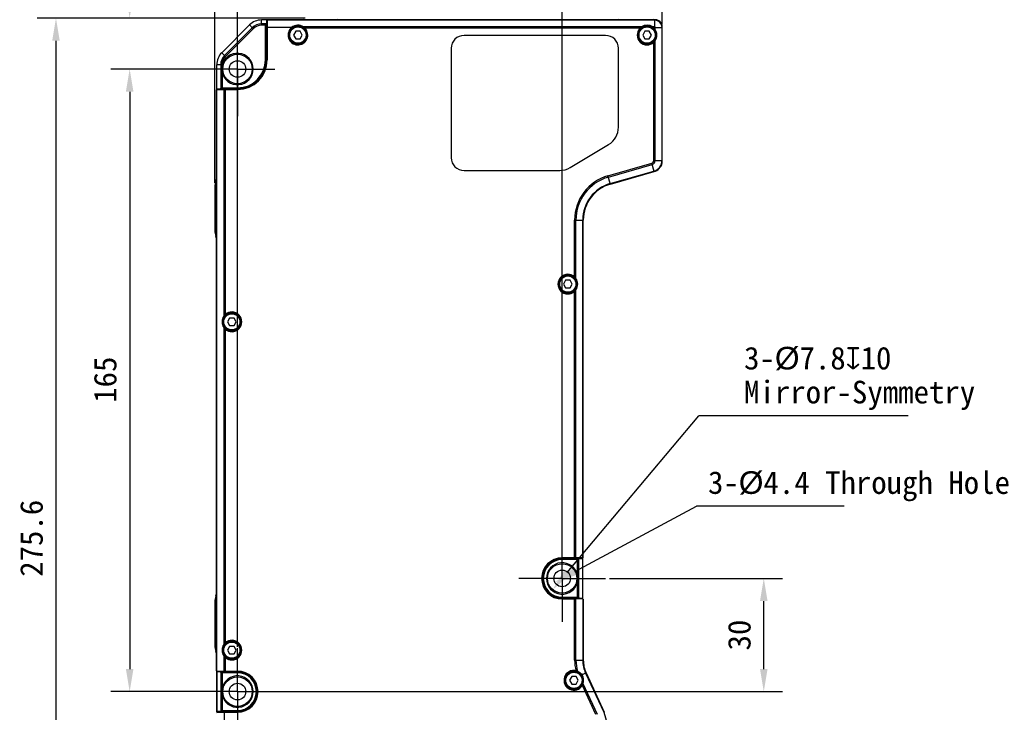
# Model space of a CAD drawing. Header units: millimetres. Extents: x 124 to 521, y 96 to 427.
# Tile 10 of 21: x 225 to 355, y 262 to 354. Entities that reach past the tile are written whole.
import ezdxf

# ---------------------------------------------------------------- set-up
doc = ezdxf.new("R2010")
doc.units = ezdxf.units.MM
doc.header["$LTSCALE"] = 32.67
doc.header["$PDMODE"] = 3
doc.header["$PDSIZE"] = 8
doc.linetypes.add('CENTER', pattern=[0.6, 0.375, -0.075, 0.075, -0.075])
doc.layers.get('0').update_dxf_attribs({"linetype": 'CONTINUOUS'})
doc.layers.get('Defpoints').update_dxf_attribs({"linetype": 'CONTINUOUS'})
for name, color, linetype in [('00_COMPONENTS', 7, 'CONTINUOUS'), ('03_ALL_AXES', 7, 'CONTINUOUS'), ('51__DRAFT_DIMS', 7, 'CONTINUOUS')]:
    doc.layers.add(name, color=color, linetype=linetype)
doc.styles.get("Standard").update_dxf_attribs({"font": 'simfang.ttf'})
doc.dimstyles.new('DIMSTYLE_1', dxfattribs={"dimtxt": 3, "dimasz": 3, "dimexe": 2.5, "dimexo": 0.5, "dimgap": 0.75, "dimtad": 1, "dimlfac": 2, "dimdsep": 46, "dimtxsty": 'STANDARD', "dimblk": '_FILLED', "dimblk1": '_FILLED', "dimblk2": '_FILLED', "dimcen": 0.09, "dimclrt": 3, "dimazin": 2, "dimtp": 0.3, "dimtm": 0.3, "dimtfac": 1, "dimtofl": 0, "dimtmove": 0, "dimatfit": 3, "dimldrblk": '_FILLED', "dimfxl": 1, "dimtolj": 1, "dimarcsym": 0})
doc.dimstyles.new('DIMSTYLE_2', dxfattribs={"dimtxt": 3, "dimasz": 3, "dimexe": 2.5, "dimexo": 0.5, "dimgap": 0.75, "dimtad": 1, "dimdec": 1, "dimlfac": 2, "dimdsep": 46, "dimtxsty": 'STANDARD', "dimblk": '_FILLED', "dimblk1": '_FILLED', "dimblk2": '_FILLED', "dimcen": 0.09, "dimclrt": 3, "dimazin": 2, "dimtp": 0.5, "dimtm": 0.5, "dimtfac": 1, "dimtdec": 1, "dimtofl": 0, "dimtmove": 0, "dimatfit": 3, "dimldrblk": '_FILLED', "dimfxl": 1, "dimtolj": 1, "dimarcsym": 0})
doc.dimstyles.new('DIMSTYLE_3', dxfattribs={"dimtxt": 3, "dimasz": 3, "dimexe": 2.5, "dimexo": 0.5, "dimgap": 0.75, "dimtad": 1, "dimlfac": 2, "dimdsep": 46, "dimtxsty": 'STANDARD', "dimblk": '_FILLED', "dimblk1": '_FILLED', "dimblk2": '_FILLED', "dimcen": 0.09, "dimclrt": 3, "dimazin": 2, "dimtp": 0.5, "dimtm": 0.5, "dimtfac": 1, "dimtofl": 0, "dimtmove": 0, "dimatfit": 3, "dimldrblk": '_FILLED', "dimfxl": 1, "dimtolj": 1, "dimarcsym": 0})
doc.dimstyles.new('DIMSTYLE_4', dxfattribs={"dimtxt": 3, "dimasz": 3, "dimexe": 2.5, "dimexo": 0.5, "dimgap": 0.75, "dimtad": 1, "dimlfac": 2, "dimdsep": 46, "dimtxsty": 'STANDARD', "dimblk": '_FILLED', "dimblk1": '_FILLED', "dimblk2": '_FILLED', "dimcen": 0.09, "dimclrt": 3, "dimazin": 2, "dimtp": 0.2, "dimtm": 0.2, "dimtfac": 1, "dimtofl": 0, "dimtmove": 0, "dimatfit": 3, "dimldrblk": '_FILLED', "dimfxl": 1, "dimtolj": 1, "dimarcsym": 0})

# ---------------------------------------------------------------- blocks, each defined once
blk = doc.blocks.new('_FILLED')
at = {"color": 0, "linetype": 'ByBlock'}
blk.add_solid([(0, 0), (-1, 0.167), (-1, -0.167)], dxfattribs=at)
blk = doc.blocks.new('*D2')
at = {"layer": '51__DRAFT_DIMS', "color": 0, "lineweight": -2}
for p, q in [((250.47, 332.42), (250.47, 370.72)), ((309.72, 353.51), (309.72, 370.72)), ((253.47, 368.22), (306.72, 368.22))]:
    blk.add_line(p, q, dxfattribs=at)
at = {"layer": 'Defpoints', "color": 0}
for p in [(309.72, 368.22), (309.72, 353.01), (250.47, 331.92)]:
    blk.add_point(p, dxfattribs=at)
at = {"layer": '51__DRAFT_DIMS', "color": 0, "linetype": 'ByBlock', "lineweight": -2, "xscale": 3, "yscale": 3, "zscale": 3, "rotation": 180}
blk.add_blockref('_FILLED', (250.47, 368.22), dxfattribs=at)
at = {"layer": '51__DRAFT_DIMS', "color": 0, "linetype": 'ByBlock', "lineweight": -2, "xscale": 3, "yscale": 3, "zscale": 3}
blk.add_blockref('_FILLED', (309.72, 368.22), dxfattribs=at)
at = {"layer": '51__DRAFT_DIMS', "insert": (280.17, 372.97), "char_height": 3, "attachment_point": 2, "line_spacing_factor": 0.9}
blk.add_mtext('\\A1;118.5', dxfattribs=at)
blk = doc.blocks.new('*D3')
at = {"layer": '51__DRAFT_DIMS', "color": 0, "lineweight": -2}
for p, q in [((262.44, 354.26), (226.93, 354.26)), ((229.43, 351.26), (229.43, 219.47)), ((252.47, 216.47), (226.93, 216.47))]:
    blk.add_line(p, q, dxfattribs=at)
at = {"layer": 'Defpoints', "color": 0}
for p in [(262.94, 354.26), (229.43, 216.47), (252.97, 216.47)]:
    blk.add_point(p, dxfattribs=at)
at = {"layer": '51__DRAFT_DIMS', "color": 0, "linetype": 'ByBlock', "lineweight": -2, "xscale": 3, "yscale": 3, "zscale": 3}
for p, rotation in [((229.43, 354.26), 89.99999999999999), ((229.43, 216.47), 270)]:
    blk.add_blockref('_FILLED', p, dxfattribs=dict(at, rotation=rotation))
at = {"layer": '51__DRAFT_DIMS', "insert": (224.68, 285.33), "char_height": 3, "attachment_point": 2, "rotation": 90, "line_spacing_factor": 0.9}
blk.add_mtext('\\A1;275.6', dxfattribs=at)
blk = doc.blocks.new('*D4')
at = {"layer": '51__DRAFT_DIMS', "color": 0, "lineweight": -2}
for p, q in [((249.23, 347.51), (236.69, 347.51)), ((239.19, 344.51), (239.19, 268.01)), ((248.81, 265.01), (236.69, 265.01))]:
    blk.add_line(p, q, dxfattribs=at)
at = {"layer": 'Defpoints', "color": 0}
for p in [(249.73, 347.51), (239.19, 265.01), (249.31, 265.01)]:
    blk.add_point(p, dxfattribs=at)
at = {"layer": '51__DRAFT_DIMS', "color": 0, "linetype": 'ByBlock', "lineweight": -2, "xscale": 3, "yscale": 3, "zscale": 3}
for p, rotation in [((239.19, 347.51), 89.99999999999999), ((239.19, 265.01), 270)]:
    blk.add_blockref('_FILLED', p, dxfattribs=dict(at, rotation=rotation))
at = {"layer": '51__DRAFT_DIMS', "insert": (234.44, 306.35), "char_height": 3, "attachment_point": 2, "rotation": 90, "line_spacing_factor": 0.9}
blk.add_mtext('\\A1;165', dxfattribs=at)
blk = doc.blocks.new('*D5')
at = {"layer": '51__DRAFT_DIMS', "color": 0, "lineweight": -2}
for p, q in [((302.72, 280.01), (325.67, 280.01)), ((323.17, 268.01), (323.17, 277.01)), ((259.22, 265.01), (325.67, 265.01))]:
    blk.add_line(p, q, dxfattribs=at)
at = {"layer": 'Defpoints', "color": 0}
for p in [(302.22, 280.01), (323.17, 280.01), (258.72, 265.01)]:
    blk.add_point(p, dxfattribs=at)
at = {"layer": '51__DRAFT_DIMS', "color": 0, "linetype": 'ByBlock', "lineweight": -2, "xscale": 3, "yscale": 3, "zscale": 3}
for p, rotation in [((323.17, 280.01), 90), ((323.17, 265.01), 270)]:
    blk.add_blockref('_FILLED', p, dxfattribs=dict(at, rotation=rotation))
at = {"layer": '51__DRAFT_DIMS', "insert": (318.42, 272.51), "char_height": 3, "attachment_point": 2, "rotation": 90, "line_spacing_factor": 0.9}
blk.add_mtext('\\A1;30', dxfattribs=at)
blk = doc.blocks.new('*D6')
at = {"layer": '51__DRAFT_DIMS', "color": 0, "lineweight": -2}
for p, q in [((239.19, 357.26), (239.19, 369.77)), ((262.44, 354.26), (236.69, 354.26)), ((250.86, 347.51), (236.69, 347.51)), ((239.19, 344.51), (239.19, 341.51))]:
    blk.add_line(p, q, dxfattribs=at)
at = {"layer": 'Defpoints', "color": 0}
for p in [(239.19, 354.26), (262.94, 354.26), (251.36, 347.51)]:
    blk.add_point(p, dxfattribs=at)
at = {"layer": '51__DRAFT_DIMS', "color": 0, "linetype": 'ByBlock', "lineweight": -2, "xscale": 3, "yscale": 3, "zscale": 3}
for p, rotation in [((239.19, 354.26), 270), ((239.19, 347.51), 90)]:
    blk.add_blockref('_FILLED', p, dxfattribs=dict(at, rotation=rotation))
at = {"layer": '51__DRAFT_DIMS', "insert": (234.44, 361.01), "char_height": 3, "attachment_point": 1, "rotation": 90, "line_spacing_factor": 0.9}
blk.add_mtext('\\A1;13.5', dxfattribs=at)
blk = doc.blocks.new('*D7')
at = {"layer": '51__DRAFT_DIMS', "color": 0, "lineweight": -2}
for p, q in [((253.47, 270.94), (253.47, 364.28)), ((296.47, 286.26), (296.47, 364.28)), ((256.47, 361.78), (293.47, 361.78))]:
    blk.add_line(p, q, dxfattribs=at)
at = {"layer": 'Defpoints', "color": 0}
for p in [(296.47, 361.78), (296.47, 285.76), (253.47, 270.44)]:
    blk.add_point(p, dxfattribs=at)
at = {"layer": '51__DRAFT_DIMS', "color": 0, "linetype": 'ByBlock', "lineweight": -2, "xscale": 3, "yscale": 3, "zscale": 3, "rotation": 180}
blk.add_blockref('_FILLED', (253.47, 361.78), dxfattribs=at)
at = {"layer": '51__DRAFT_DIMS', "color": 0, "linetype": 'ByBlock', "lineweight": -2, "xscale": 3, "yscale": 3, "zscale": 3}
blk.add_blockref('_FILLED', (296.47, 361.78), dxfattribs=at)
at = {"layer": '51__DRAFT_DIMS', "insert": (274.93, 366.53), "char_height": 3, "attachment_point": 2, "line_spacing_factor": 0.9}
blk.add_mtext('\\A1;86', dxfattribs=at)
blk = doc.blocks.new('*D8')
at = {"layer": '51__DRAFT_DIMS', "color": 0, "lineweight": -2}
for p, q in [((296.47, 285.14), (296.47, 364.28)), ((309.72, 353.51), (309.72, 364.28)), ((299.47, 361.78), (306.72, 361.78))]:
    blk.add_line(p, q, dxfattribs=at)
at = {"layer": 'Defpoints', "color": 0}
for p in [(309.72, 361.78), (309.72, 353.01), (296.47, 284.64)]:
    blk.add_point(p, dxfattribs=at)
at = {"layer": '51__DRAFT_DIMS', "color": 0, "linetype": 'ByBlock', "lineweight": -2, "xscale": 3, "yscale": 3, "zscale": 3, "rotation": 180}
blk.add_blockref('_FILLED', (296.47, 361.78), dxfattribs=at)
at = {"layer": '51__DRAFT_DIMS', "color": 0, "linetype": 'ByBlock', "lineweight": -2, "xscale": 3, "yscale": 3, "zscale": 3}
blk.add_blockref('_FILLED', (309.72, 361.78), dxfattribs=at)
at = {"layer": '51__DRAFT_DIMS', "insert": (303.03, 366.53), "char_height": 3, "attachment_point": 2, "line_spacing_factor": 0.9}
blk.add_mtext('\\A1;26.5', dxfattribs=at)

msp = doc.modelspace()

# ---------------------------------------------------------------- linework, layer by layer
at = {"layer": '00_COMPONENTS'}
for p, q in [((256.6521, 353.311), (256.6521, 354.0145)), ((257.4114, 354.0145), (256.6521, 354.0145)), ((257.2433, 353.4878), (256.6521, 353.4878)), ((257.2433, 353.4878), (257.3025, 353.5469)), ((257.3188, 354.0145), (257.3025, 353.5469)), ((257.3025, 348.7145), (257.3025, 353.5469)), ((257.4196, 353.9871), (257.3942, 353.0145)), ((308.7201, 353.9871), (257.4196, 353.9871)), ((309.0258, 354.0145), (257.4205, 354.0145)), ((308.7201, 353.0878), (308.7201, 354.0145)), ((255.0611, 353.3555), (251.3791, 349.6736)), ((255.4336, 352.9831), (251.7516, 349.3011)), ((255.5586, 352.8581), (251.8766, 349.1761)), ((255.5586, 352.8581), (255.0611, 353.3555)), ((257.1701, 353.311), (256.6521, 353.311)), ((257.1701, 348.7145), (257.1701, 353.311)), ((257.3942, 353.0145), (257.3942, 348.7145)), ((260.6256, 353.0145), (257.3942, 353.0145)), ((261.1814, 352.5145), (260.8928, 352.0145)), ((261.7588, 352.5145), (261.1814, 352.5145)), ((262.0475, 352.0145), (261.7588, 352.5145)), ((306.9742, 353.0878), (262.2161, 353.0878)), ((306.7663, 352.911), (262.4239, 352.911)), ((307.4314, 352.5145), (307.1428, 352.0145)), ((308.0088, 352.5145), (307.4314, 352.5145)), ((308.2975, 352.0145), (308.0088, 352.5145)), ((308.7201, 353.0878), (308.4661, 353.0878)), ((308.7454, 353.0398), (308.6455, 352.94)), ((308.7933, 352.7605), (308.7933, 353.0145)), ((308.7933, 353.0145), (309.7201, 353.0145)), ((309.6926, 335.4092), (309.6926, 353.0145)), ((309.7201, 335.0362), (309.7201, 353.3202)), ((260.8928, 352.0145), (261.1814, 351.5145)), ((261.1814, 351.5145), (261.7588, 351.5145)), ((261.7588, 351.5145), (262.0475, 352.0145)), ((302.2201, 351.9645), (283.4701, 351.9645)), ((307.1428, 352.0145), (307.4314, 351.5145)), ((307.4314, 351.5145), (308.0088, 351.5145)), ((308.0088, 351.5145), (308.2975, 352.0145)), ((308.6166, 335.4092), (308.6166, 351.0608)), ((308.7933, 335.4092), (308.7933, 351.2686)), ((251.8766, 349.1761), (251.3791, 349.6736)), ((281.7701, 350.2645), (281.7701, 335.7645)), ((303.9201, 339.8145), (303.9201, 350.2645)), ((257.1701, 348.7145), (257.3942, 348.7145)), ((250.7201, 344.7733), (250.7201, 348.0826)), ((251.4237, 348.0826), (250.7201, 348.0826)), ((251.2469, 348.0826), (251.2469, 344.9413)), ((251.4237, 348.0826), (251.4237, 347.8903)), ((251.4237, 347.1388), (251.4237, 345.0145)), ((250.6744, 267.7689), (250.6744, 344.7602)), ((251.1877, 344.8821), (250.7201, 344.8658)), ((250.7476, 344.765), (251.6469, 344.7886)), ((250.7476, 267.7641), (250.7476, 344.765)), ((251.1877, 344.8821), (251.2469, 344.9413)), ((251.1877, 344.8821), (253.4701, 344.8821)), ((251.4237, 345.0145), (253.4701, 345.0145)), ((251.6469, 344.7886), (251.6469, 314.7605)), ((251.8237, 344.7905), (251.8237, 314.9683)), ((251.8237, 344.7905), (253.4701, 344.7905)), ((253.4701, 344.7905), (253.4701, 345.0145)), ((297.5347, 334.4502), (302.6107, 337.5002)), ((308.6166, 335.4092), (309.7201, 335.4092)), ((283.4701, 334.0645), (296.1441, 334.0645)), ((302.5381, 333.3674), (308.3294, 335.0281)), ((302.5868, 333.1975), (308.3781, 334.8581)), ((302.8347, 332.333), (308.626, 333.9937)), ((302.8549, 332.2627), (308.6461, 333.9234)), ((308.6461, 333.9234), (308.3294, 335.0281)), ((302.8549, 332.2627), (302.5381, 333.3674)), ((250.4701, 331.918), (250.4701, 326.1111)), ((298.1169, 319.9683), (298.1169, 327.5003)), ((298.1169, 327.5003), (299.2661, 327.5003)), ((298.2937, 319.7605), (298.2937, 327.5003)), ((299.193, 282.7641), (299.193, 327.5003)), ((299.2661, 282.7689), (299.2661, 327.5003)), ((296.9318, 319.5145), (296.6431, 319.0145)), ((297.5091, 319.5145), (296.9318, 319.5145)), ((297.7978, 319.0145), (297.5091, 319.5145)), ((296.6431, 319.0145), (296.9318, 318.5145)), ((296.9318, 318.5145), (297.5091, 318.5145)), ((297.5091, 318.5145), (297.7978, 319.0145)), ((298.2937, 282.7405), (298.2937, 318.2686)), ((298.1169, 282.7386), (298.1169, 318.0608)), ((252.4314, 314.5145), (252.1428, 314.0145)), ((253.0088, 314.5145), (252.4314, 314.5145)), ((253.2975, 314.0145), (253.0088, 314.5145)), ((251.6469, 313.2686), (251.6469, 271.2605)), ((251.8237, 313.0608), (251.8237, 271.4683)), ((252.1428, 314.0145), (252.4314, 313.5145)), ((252.4314, 313.5145), (253.0088, 313.5145)), ((253.0088, 313.5145), (253.2975, 314.0145)), ((296.4701, 282.5145), (296.4701, 282.7386)), ((298.1169, 282.7386), (296.4701, 282.7386)), ((298.7529, 282.6469), (296.4701, 282.6469)), ((298.5169, 282.5145), (296.4701, 282.5145)), ((299.193, 282.7641), (298.2937, 282.7405)), ((298.5169, 280.3884), (298.5169, 282.5145)), ((298.7529, 282.6469), (298.6937, 282.5878)), ((298.6937, 277.4413), (298.6937, 282.5878)), ((298.7529, 282.6469), (299.1472, 282.6607)), ((299.1472, 282.6607), (299.1472, 277.3684)), ((299.2205, 277.2733), (299.2205, 282.7558)), ((298.5169, 277.5145), (298.5169, 279.6407)), ((250.4701, 276.918), (250.4701, 271.1111)), ((296.4701, 277.5145), (296.4701, 277.2905)), ((296.4701, 277.5145), (298.5169, 277.5145)), ((296.4701, 277.3821), (298.7529, 277.3821)), ((296.4701, 277.2905), (298.1169, 277.2905)), ((298.1169, 269.1632), (298.1169, 277.2905)), ((298.2937, 269.1632), (298.2937, 277.2886)), ((299.193, 277.265), (298.2937, 277.2886)), ((298.6937, 277.4413), (298.7529, 277.3821)), ((299.1472, 277.3684), (298.7529, 277.3821)), ((299.193, 277.265), (299.193, 269.1632)), ((299.2661, 277.2602), (299.2661, 269.1632)), ((252.4314, 271.0145), (252.1428, 270.5145)), ((252.1428, 270.5145), (252.4314, 270.0145)), ((253.0088, 271.0145), (252.4314, 271.0145)), ((252.4314, 270.0145), (253.0088, 270.0145)), ((253.2975, 270.5145), (253.0088, 271.0145)), ((253.0088, 270.0145), (253.2975, 270.5145)), ((251.6469, 269.7686), (251.6469, 267.7405)), ((251.8237, 269.5608), (251.8237, 267.7386)), ((298.1169, 269.1632), (299.2661, 269.1632)), ((250.7201, 262.2733), (250.7201, 267.7558)), ((250.7476, 267.7641), (251.6469, 267.7405)), ((250.7933, 262.3684), (250.7933, 267.6607)), ((250.7933, 267.6607), (251.1877, 267.6469)), ((251.2469, 267.5878), (251.1877, 267.6469)), ((253.4701, 267.6469), (251.1877, 267.6469)), ((251.2469, 267.5878), (251.2469, 262.4413)), ((251.4237, 267.5145), (251.4237, 265.3903)), ((253.4701, 267.5145), (251.4237, 267.5145)), ((251.8237, 267.7386), (253.4701, 267.7386)), ((253.4701, 267.5145), (253.4701, 267.7386)), ((299.6366, 267.492), (299.0967, 267.2403)), ((299.5703, 267.4611), (301.9807, 262.2921)), ((299.6366, 267.492), (302.0521, 262.312)), ((297.7329, 267.0145), (297.4443, 266.5145)), ((297.4443, 266.5145), (297.7329, 266.0145)), ((298.3103, 267.0145), (297.7329, 267.0145)), ((297.7329, 266.0145), (298.3103, 266.0145)), ((298.599, 266.5145), (298.3103, 267.0145)), ((298.3103, 266.0145), (298.599, 266.5145)), ((301.1369, 261.9737), (299.24, 266.0415)), ((300.9428, 261.9716), (299.1409, 265.8359)), ((251.4237, 264.6388), (251.4237, 262.5145)), ((250.7476, 262.265), (251.7201, 262.2905)), ((251.1877, 262.3821), (250.7933, 262.3684)), ((251.1877, 262.3821), (251.2469, 262.4413)), ((251.1877, 262.3821), (253.4701, 262.3821)), ((251.4237, 262.5145), (253.4701, 262.5145)), ((251.7201, 262.2905), (251.7201, 227.8591)), ((251.7201, 262.2905), (253.4701, 262.2905)), ((253.4701, 262.2905), (253.4701, 262.5145)), ((301.9723, 262.2891), (302.0521, 262.312)), ((302.0077, 262.2992), (309.7201, 235.4028))]:
    msp.add_line(p, q, dxfattribs=at)
for centre, radius in [((261.4701, 352.0145), 1.25), ((261.4701, 352.0145), 1.125), ((261.4701, 352.0145), 1.075), ((307.7201, 352.0145), 1.25), ((307.7201, 352.0145), 1.125), ((307.7201, 352.0145), 1.075), ((253.4701, 347.5145), 1.95), ((253.4701, 347.5145), 1.1), ((297.2205, 319.0145), 1.25), ((297.2205, 319.0145), 1.125), ((297.2205, 319.0145), 1.075), ((252.7201, 314.0145), 1.25), ((252.7201, 314.0145), 1.125), ((252.7201, 314.0145), 1.075), ((296.4701, 280.0145), 1.95), ((296.4701, 280.0145), 1.1), ((252.7201, 270.5145), 1.25), ((252.7201, 270.5145), 1.125), ((252.7201, 270.5145), 1.075), ((298.0216, 266.5145), 1.25), ((298.0216, 266.5145), 1.125), ((298.0216, 266.5145), 1.075), ((253.4701, 265.0145), 1.95), ((253.4701, 265.0145), 1.1)]:
    msp.add_circle(centre, radius, dxfattribs=at)
for centre, radius, start, end in [((256.6521, 351.7645), 2.25, 90, 135), ((256.6521, 351.7645), 1.7232, 90, 135), ((261.3804, 356.5145), 2.5, 270, 288.194872), ((267.5598, 356.5145), 2.5, 251.805128, 270), ((303.1304, 356.5145), 2.5, 270, 288.194872), ((309.4599, 356.4355), 2.5, 249.096719, 255.568431), ((308.7201, 353.0145), 0.9725, 0, 90), ((308.7201, 353.0145), 1.0457, 16.996465, 73.003535), ((256.6521, 351.7645), 1.5464, 90, 135), ((261.4701, 352.0145), 1.3089, 130.182813, 43.225848), ((261.5295, 352.0702), 1.2275, 43.23246, 55.992863), ((307.7201, 352.0145), 1.3089, 136.774152, 313.225848), ((307.6588, 352.0724), 1.2246, 123.99181, 136.782866), ((283.4701, 350.2645), 1.7, 90, 180), ((302.2201, 350.2645), 1.7, 0, 90), ((307.7757, 351.9552), 1.2275, 313.232461, 325.992862), ((252.9701, 348.0826), 2.25, 135, 180), ((253.4701, 347.5145), 2.0809, 190.404711, 169.595289), ((252.9701, 348.0826), 1.7232, 135, 180), ((252.9701, 348.0826), 1.5464, 135, 180), ((253.4701, 348.7145), 3.9241, 270, 360), ((253.4701, 348.7145), 3.8324, 270, 360), ((253.4701, 348.7145), 3.7, 270, 360), ((301.2201, 339.8145), 2.7, 301, 360), ((283.4701, 335.7645), 1.7, 180, 270), ((308.2201, 335.4092), 0.3964, 286, 360), ((308.2201, 335.4092), 0.5732, 286, 360), ((308.2201, 335.4092), 1.4725, 286, 360), ((296.1441, 336.7645), 2.7, 270, 301), ((308.2201, 335.4092), 1.5457, 286, 346.03698), ((252.9701, 331.918), 2.5, 161.805128, 180), ((248.2201, 333.4793), 2.5, 341.805128, 349.074884), ((304.2205, 327.5003), 6.1036, 106, 180), ((304.2205, 327.5003), 5.9268, 106, 180), ((304.2205, 327.5003), 5.0275, 106, 180), ((304.2205, 327.5003), 4.9543, 106, 180), ((252.9701, 326.1111), 2.5, 180, 198.194872), ((248.2201, 324.5498), 2.5, 10.925116, 18.194872), ((297.2205, 319.0145), 1.3089, 46.774152, 313.225848), ((297.2783, 319.0758), 1.2246, 33.99181, 46.782867), ((297.2761, 318.9552), 1.2275, 313.232461, 325.992862), ((252.6645, 314.0739), 1.2275, 133.232461, 145.992862), ((252.7201, 314.0145), 1.3089, 226.774152, 133.225848), ((252.6622, 313.9533), 1.2246, 213.99181, 226.782867), ((296.4701, 280.0145), 2.7241, 90, 270), ((296.4701, 280.0145), 2.6324, 90, 270), ((296.4701, 280.0145), 2.5, 90, 270), ((296.4701, 280.0145), 2.0809, 10.351388, 349.648612), ((248.2201, 278.4793), 2.5, 341.805128, 349.074884), ((252.9701, 276.918), 2.5, 161.805128, 180), ((252.6645, 270.5739), 1.2275, 133.232461, 145.992862), ((252.7201, 270.5145), 1.3089, 226.774152, 133.225848), ((252.9701, 271.1111), 2.5, 180, 198.194872), ((248.2201, 269.5498), 2.5, 10.925116, 18.194872), ((252.6622, 270.4533), 1.2246, 213.99181, 226.782867), ((303.2205, 269.1632), 5.1036, 180, 195.579261), ((303.2205, 269.1632), 4.9268, 180, 196.937339), ((303.2205, 269.1632), 4.0275, 180, 205), ((303.2205, 269.1632), 3.9543, 180, 205), ((253.4701, 265.0145), 2.7241, 270, 90), ((253.4701, 265.0145), 2.6324, 270, 90), ((253.4701, 265.0145), 2.5, 270, 90), ((298.0216, 266.5145), 1.3089, 77.522725, 328.769969), ((253.4701, 265.0145), 2.0809, 190.404711, 169.595289), ((302.4617, 260.6243), 1.7357, 106.08668, 107.417262)]:
    msp.add_arc(centre, radius, start, end, dxfattribs=at)
for centre, major_axis, ratio, start_param, end_param in [((257.4201, 353.311), (0.25, 0), 1, 2.35619449, 3.14159265), ((257.4243, 353.8103), (0, 0.25), 0.02618592, 0.61466066, 0.78539816), ((261.4701, 351.9796), (0, 1.336), 0.99965709, -0.59261217, 0.68459137), ((307.7201, 351.9796), (0, 1.336), 0.99965709, -0.59261217, 0.59261217), ((307.6851, 352.0145), (1.336, 0), 0.99965709, -0.59261217, 0.59261217), ((250.9243, 344.7604), (0.25, 0), 0.02618592, 2.35619449, 3.16777259), ((251.4237, 344.7645), (0, 0.25), 1, 0, 0.78539816), ((251.8237, 344.7839), (0.25, 0), 0.02618592, 1.57079633, 2.35619449), ((297.1855, 319.0145), (1.336, 0), 0.99965709, -0.59261217, 0.59261217), ((252.7551, 314.0145), (1.336, 0), 0.99965709, 2.54898049, 3.73420482), ((298.1169, 282.7452), (0.25, 0), 0.02618592, -1.57079633, -0.78539816), ((298.5169, 282.7645), (0.25, 0), 1, -1.57079633, -0.78539816), ((298.9705, 282.6669), (0.25, 0), 0.03492077, -0.78539816, 0), ((299.0162, 282.7687), (0.25, 0), 0.02618592, -0.78539816, 0.02617994), ((298.1169, 277.2839), (0.25, 0), 0.02618592, 0.78539816, 1.57079633), ((298.5169, 277.2645), (0.25, 0), 1, 0.78539816, 1.57079633), ((298.9705, 277.3622), (0.25, 0), 0.03492077, 6.28318531, 7.06858347), ((299.0162, 277.2604), (0.25, 0), 0.02618592, -0.02617994, 0.78539816), ((252.7551, 270.5145), (1.336, 0), 0.99965709, 2.54898049, 3.73420482), ((250.9243, 267.7687), (0.25, 0), 0.02618592, 3.11541271, 3.92699082), ((250.9701, 267.6669), (0.25, 0), 0.03492077, 3.14159265, 3.92699082), ((251.4237, 267.7645), (0.25, 0), 1, -2.35619449, -1.57079633), ((251.8237, 267.7452), (0.25, 0), 0.02618592, -2.35619449, -1.57079633), ((297.99, 266.4998), (1.2068, 0.5628), 0.99965709, -0.78790037, 0.15339144), ((250.9701, 262.3622), (0.25, 0), 0.03492077, 2.35619449, 3.14159265), ((251.4237, 262.2645), (0.25, 0), 1, 1.57079633, 2.35619449), ((301.064, 264.5924), (-0.868, 2.3215), 0.07870171, -3.14159265, -3.07587174)]:
    msp.add_ellipse(centre, major_axis=major_axis, ratio=ratio, start_param=start_param, end_param=end_param, dxfattribs=at)
for points, knots in [([(308.6455, 352.94), (308.6312, 352.9542), (308.575, 353.0078), (308.5136, 353.0557), (308.4661, 353.0878)], [0, 0, 0, 0, 0.26086404, 1, 1, 1, 1]), ([(308.7933, 352.7605), (308.7831, 352.7757), (308.7383, 352.8391), (308.6873, 352.898), (308.6455, 352.94)], [0, 0, 0, 0, 0.23672506, 1, 1, 1, 1]), ([(298.5074, 267.7279), (298.4926, 267.7342), (298.4266, 267.7605), (298.3581, 267.7807), (298.3044, 267.7926)], [0, 0, 0, 0, 0.22605778, 1, 1, 1, 1]), ([(298.5074, 267.7279), (298.5617, 267.7049), (298.7914, 267.5894), (298.9867, 267.4047), (299.0967, 267.2403)], [0, 0, 0, 0, 0.22971543, 1, 1, 1, 1]), ([(299.1409, 265.8359), (299.1513, 265.8532), (299.1892, 265.9193), (299.2207, 265.989), (299.24, 266.0415)], [0, 0, 0, 0, 0.26549679, 1, 1, 1, 1])]:
    msp.add_open_spline(points, degree=3, knots=knots, dxfattribs=at)
for points in [[(308.7201, 353.0878), (308.7323, 353.0744), (308.7427, 353.0577), (308.7454, 353.0398)], [(308.7454, 353.0398), (308.7633, 353.0372), (308.78, 353.0267), (308.7933, 353.0145)], [(251.4237, 347.8918), (251.3781, 347.6445), (251.3781, 347.3846), (251.4237, 347.1373)], [(298.5169, 279.6392), (298.562, 279.8853), (298.562, 280.1438), (298.5169, 280.3899)], [(251.4237, 265.3918), (251.3781, 265.1445), (251.3781, 264.8846), (251.4237, 264.6373)]]:
    msp.add_open_spline(points, degree=3, dxfattribs=at)
at = {"layer": '03_ALL_AXES', "linetype": 'CENTER'}
for p, q in [((253.4701, 347.5145), (253.4701, 352.4645)), ((253.4701, 347.5145), (248.5201, 347.5145)), ((253.4701, 347.5145), (253.4701, 341.2585)), ((253.4701, 347.5145), (258.4201, 347.5145)), ((296.4701, 284.9645), (296.4701, 285.7645)), ((296.4701, 280.0145), (296.4701, 284.9645)), ((291.5201, 280.0145), (290.7201, 280.0145)), ((296.4701, 280.0145), (291.5201, 280.0145)), ((296.4701, 280.0145), (296.4701, 275.0645)), ((296.4701, 280.0145), (301.4201, 280.0145)), ((301.4201, 280.0145), (302.2201, 280.0145)), ((296.4701, 275.0645), (296.4701, 274.2645)), ((253.4701, 269.9645), (253.4701, 270.7645)), ((253.4701, 265.0145), (253.4701, 269.9645)), ((248.5201, 265.0145), (247.7201, 265.0145)), ((253.4701, 265.0145), (248.5201, 265.0145)), ((253.4701, 265.0145), (253.4701, 260.0645)), ((253.4701, 265.0145), (258.4201, 265.0145)), ((258.4201, 265.0145), (259.2201, 265.0145))]:
    msp.add_line(p, q, dxfattribs=at)
at = {"layer": '51__DRAFT_DIMS'}
for p, q in [((297.1453, 280.8186), (314.5788, 301.5788)), ((342.2704, 301.5788), (314.5788, 301.5788)), ((298.1436, 280.9142), (314.2812, 289.5899)), ((333.8196, 289.5899), (314.2812, 289.5899))]:
    msp.add_line(p, q, dxfattribs=at)

# ---------------------------------------------------------------- block references
at = {"layer": '51__DRAFT_DIMS', "xscale": 3, "yscale": 3, "zscale": 3}
for p, rotation in [((295.2161, 278.5212), 229.9779434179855), ((295.5012, 279.4937), 208.2628477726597)]:
    msp.add_blockref('_FILLED', p, dxfattribs=dict(at, rotation=rotation))

# ---------------------------------------------------------------- texts
at = {"layer": '51__DRAFT_DIMS', "char_height": 3, "attachment_point": 1, "line_spacing_factor": 0.9}
for s, insert in [('\\A1;3-{\\fArial|b0|i0|c134|p34;%%c}7.8{\\fgdt|b0|i0|c134|p49;x}10\\PMirror-Symmetry', (320.5591, 310.7038)), ('\\A1;3-{\\fArial|b0|i0|c134|p34;%%c}4.4 Through Hole', (315.7825, 294.2149))]:
    msp.add_mtext(s, dxfattribs=dict(at, insert=insert))

# ---------------------------------------------------------------- dimensions: what is measured, and where the dimension line sits
at = {"layer": '51__DRAFT_DIMS', "color": 8}
for base, p1, p2, dimstyle, picture, middle in [((309.7201, 368.2186), (250.4701, 331.918), (309.7201, 353.0145), 'DIMSTYLE_1', '*D2', (280.1713, 368.2186)), ((296.4701, 361.7753), (253.4701, 270.4376), (296.4701, 285.7576), 'DIMSTYLE_1', '*D7', (274.9262, 361.7753)), ((309.7201, 361.7753), (296.4701, 284.6442), (309.7201, 353.0145), 'DIMSTYLE_4', '*D8', (303.0336, 361.7753))]:
    dim = msp.add_linear_dim(base=base, p1=p1, p2=p2, dimstyle=dimstyle, override={"dimclrt": 256}, dxfattribs=at)
    dim.commit()
    dim.dimension.update_dxf_attribs({"geometry": picture, "text_midpoint": middle, "dimtype": 160})
for base, p1, p2, angle, dimstyle, picture, middle in [((239.1877, 354.2645), (251.3599, 347.5145), (262.9416, 354.2645), 90, 'DIMSTYLE_4', '*D6', (239.1877, 365.0174)), ((229.4285, 216.4689), (262.9416, 354.2645), (252.9701, 216.4689), 270, 'DIMSTYLE_2', '*D3', (229.4285, 285.3316)), ((239.1877, 265.0145), (249.729, 347.5145), (249.3078, 265.0145), 270, 'DIMSTYLE_3', '*D4', (239.1877, 306.3466)), ((323.1665, 280.0145), (258.7177, 265.0145), (302.2162, 280.0145), 90, 'DIMSTYLE_4', '*D5', (323.1665, 272.5058))]:
    dim = msp.add_linear_dim(base=base, p1=p1, p2=p2, angle=angle, dimstyle=dimstyle, override={"dimclrt": 256}, dxfattribs=at)
    dim.commit()
    dim.dimension.update_dxf_attribs({"geometry": picture, "text_midpoint": middle, "dimtype": 160})

doc.saveas('drawing.dxf')
